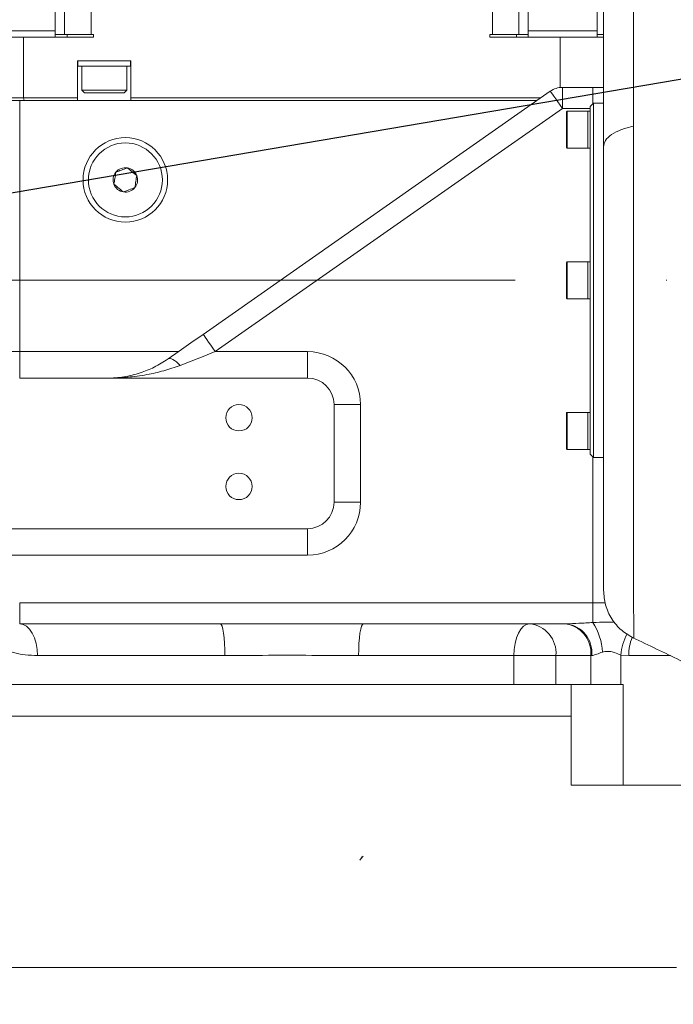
# Model space of a CAD drawing. Header units: millimetres. Extents: x 51337 to 61814, y -21781 to -12277.
# Tile 31 of 256: x 55171 to 55295, y -18441 to -18255. Entities that reach past the tile are written whole.
import ezdxf

# ---------------------------------------------------------------- set-up
doc = ezdxf.new("R2010")
doc.units = ezdxf.units.MM
doc.header["$LTSCALE"] = 0.3175
doc.linetypes.add('ACAD_ISO10W100', pattern=[18, 12, -3, 0, -3])
for name, color, linetype, lineweight in [('1轮廓实线层', 7, 'Continuous', 18), ('7标注层', 4, 'Continuous', 13), ('sub', 1, 'Continuous', 18), ('中心线', 4, 'ACAD_ISO10W100', 20), ('粗实线', 7, 'Continuous', 18)]:
    doc.layers.add(name, color=color, linetype=linetype, lineweight=lineweight)
doc.styles.add('标准汉字', font='gbenor.shx', dxfattribs={"bigfont": 'gbcbig.shx'})
doc.dimstyles.new('M1：15', dxfattribs={"dimscale": 15, "dimtxt": 3.5, "dimasz": 2.5, "dimexe": 2, "dimexo": 0, "dimgap": 0.5, "dimtad": 1, "dimdec": 4, "dimdsep": 46, "dimtxsty": '标准汉字', "dimcen": 5, "dimdle": 5, "dimclrd": 1, "dimclre": 1, "dimclrt": 256, "dimadec": 4, "dimazin": 2, "dimtfac": 1, "dimtdec": 4, "dimtmove": 0, "dimatfit": 3, "dimfxl": 1, "dimtolj": 1, "dimarcsym": 0})
doc.dimstyles.new('M1：18.5', dxfattribs={"dimscale": 18.5, "dimtxt": 3.5, "dimasz": 2.5, "dimexe": 2, "dimexo": 0, "dimgap": 1.5, "dimtad": 1, "dimdec": 4, "dimdsep": 46, "dimtxsty": '标准汉字', "dimcen": 5, "dimdle": 5, "dimclrd": 1, "dimclre": 1, "dimclrt": 256, "dimadec": 4, "dimazin": 2, "dimtfac": 1, "dimtdec": 4, "dimtmove": 2, "dimatfit": 3, "dimfxl": 1, "dimfrac": 2, "dimtolj": 1, "dimarcsym": 0})

# ---------------------------------------------------------------- blocks, each defined once
blk = doc.blocks.new('*D33')
at = {"layer": '7标注层', "color": 1, "lineweight": -2, "ltscale": 30, "transparency": 16777216}
blk.add_line((54654.41, -18230.56), (54753.28, -18247.99), dxfattribs=at)
blk.add_arc((55072.94, -18304.36), 354.6, 6.0621, 163.9379, dxfattribs=at)
at = {"layer": '7标注层', "color": 1, "lineweight": 20, "ltscale": 30, "transparency": 16777216}
for points in [[(54738.28, -18207.66), (54726.1, -18204.84), (54723.74, -18242.78)], [(55431.8, -18266.58), (55419.32, -18267.24), (55427.54, -18304.36)]]:
    blk.add_solid(points, dxfattribs=at)
at = {"layer": 'Defpoints', "color": 0, "lineweight": 20, "ltscale": 30, "transparency": 16777216}
for p in [(53093.16, -17955.27), (54932.5, -17978.76), (54654.41, -18230.56), (54794.67, -18304.36), (56512.47, -18304.36)]:
    blk.add_point(p, dxfattribs=at)
at = {"layer": '7标注层', "ltscale": 30, "transparency": 16777216, "insert": (55140.13, -17921.86), "char_height": 52.5, "attachment_point": 5, "rotation": 350.0374, "style": '标准汉字'}
blk.add_mtext('\\A1;165%%D', dxfattribs=at)
blk = doc.blocks.new('*D34')
at = {"layer": '7标注层', "color": 1, "lineweight": -2, "ltscale": 30, "transparency": 16777216}
blk.add_line((54654.41, -18378.15), (54761.15, -18359.33), dxfattribs=at)
blk.add_arc((55072.94, -18304.36), 346.6, 196.2021, 353.7979, dxfattribs=at)
at = {"layer": '7标注层', "color": 1, "lineweight": 20, "ltscale": 30, "transparency": 16777216}
for points in [[(55411.28, -18341.46), (55423.76, -18342.14), (55419.55, -18304.36)], [(54734.02, -18402.48), (54746.2, -18399.65), (54731.61, -18364.54)]]:
    blk.add_solid(points, dxfattribs=at)
at = {"layer": 'Defpoints', "color": 0, "lineweight": 20, "ltscale": 30, "transparency": 16777216}
for p in [(54794.67, -18304.36), (56512.47, -18304.36), (54654.41, -18378.15), (54935.66, -18622.61), (53093.16, -18653.45)]:
    blk.add_point(p, dxfattribs=at)
at = {"layer": '7标注层', "ltscale": 30, "transparency": 16777216, "insert": (55100.21, -18616.02), "char_height": 52.5, "attachment_point": 5, "rotation": 5, "style": '标准汉字'}
blk.add_mtext('\\A1;165%%D', dxfattribs=at)
blk = doc.blocks.new('*D35')
at = {"layer": '7标注层', "color": 1, "lineweight": -2, "ltscale": 30, "transparency": 16777216}
for p, q in [((56900.7, -17993.69), (57009.25, -17975.23)), ((56623.97, -18040.72), (55072.94, -18304.36))]:
    blk.add_line(p, q, dxfattribs=at)
at = {"layer": '7标注层', "color": 1, "lineweight": 18, "transparency": 16777216}
blk.add_solid([(57010.54, -17982.83), (57007.96, -17967.64), (57054.85, -17967.48)], dxfattribs=at)
at = {"layer": 'Defpoints', "color": 0, "lineweight": 18, "transparency": 16777216}
for p in [(57054.85, -17967.48), (55072.94, -18304.36)]:
    blk.add_point(p, dxfattribs=at)
at = {"layer": '7标注层', "transparency": 16777216, "insert": (56762.33, -18017.2), "char_height": 64.75, "attachment_point": 5, "rotation": 9.6466, "style": '标准汉字'}
blk.add_mtext('\\A1;R2010.3', dxfattribs=at)
blk = doc.blocks.new('*D36')
at = {"layer": '7标注层', "color": 1, "lineweight": -2, "ltscale": 30, "transparency": 16777216}
for p, q in [((55667.89, -17915.52), (55466.36, -18047.23)), ((55466.36, -18047.23), (55428.69, -18071.85)), ((55072.94, -18304.36), (55428.69, -18071.85)), ((55072.94, -18304.36), (54997.61, -18353.59))]:
    blk.add_line(p, q, dxfattribs=at)
at = {"layer": '7标注层', "color": 1, "lineweight": 18, "transparency": 16777216}
blk.add_solid([(55395.13, -18102.75), (55386.92, -18090.19), (55428.69, -18071.85)], dxfattribs=at)
at = {"layer": 'Defpoints', "color": 0, "lineweight": 18, "transparency": 16777216}
for p in [(55428.69, -18071.85), (55072.94, -18304.36)]:
    blk.add_point(p, dxfattribs=at)
at = {"layer": '7标注层', "transparency": 16777216, "insert": (55553.96, -17920.1), "char_height": 63, "attachment_point": 5, "rotation": 33.1669, "style": '标准汉字'}
blk.add_mtext('\\A1;R425', dxfattribs=at)

msp = doc.modelspace()

# ---------------------------------------------------------------- linework, layer by layer
at = {"layer": '1轮廓实线层', "ltscale": 30}
for points in [[(55274.16267, -18271.85533), (55273.71508, -18271.21608), (55273.28468, -18270.60143), (55272.88803, -18270.03494), (55272.54035, -18269.53841), (55272.25502, -18269.13092), (55272.04301, -18268.82813), (55271.91246, -18268.64167), (55271.86837, -18268.57871)], [(55199.51889, -18319.23837), (55201.61196, -18317.77278), (55203.85472, -18316.20239), (55206.17356, -18314.57872)], [(55208.46786, -18317.85532), (55208.02028, -18317.21609), (55207.58987, -18316.60141), (55207.19322, -18316.03493), (55206.84554, -18315.53841), (55206.56021, -18315.13092), (55206.3482, -18314.82813), (55206.21765, -18314.64167), (55206.17356, -18314.57872)], [(55201.8132, -18320.44402), (55201.45566, -18320.091), (55201.10527, -18319.78649), (55200.76906, -18319.53662), (55200.45375, -18319.34636), (55200.16565, -18319.21952), (55199.91053, -18319.15866), (55199.69349, -18319.16498), (55199.51889, -18319.23837)], [(55208.46786, -18317.85532), (55206.14902, -18318.75736), (55203.90626, -18319.62981), (55201.8132, -18320.44402)], [(55174.80315, -18375.35532), (55174.73861, -18374.18478), (55174.54749, -18373.05922), (55174.23712, -18372.0219), (55173.81941, -18371.11268), (55173.31045, -18370.3665), (55172.72977, -18369.81205), (55172.09971, -18369.47062), (55171.44446, -18369.35533)], [(55210.29895, -18375.35532), (55210.282, -18374.18478), (55210.2318, -18373.05922), (55210.15026, -18372.0219), (55210.04054, -18371.11268), (55209.90685, -18370.3665), (55209.75432, -18369.81205), (55209.58883, -18369.47062), (55209.41671, -18369.35533)], [(55235.58996, -18375.35532), (55235.60691, -18374.18478), (55235.65712, -18373.05922), (55235.73864, -18372.0219), (55235.84837, -18371.11268), (55235.98207, -18370.3665), (55236.13459, -18369.81205), (55236.30009, -18369.47062), (55236.47221, -18369.35533)], [(55264.97984, -18375.35532), (55265.0362, -18374.18478), (55265.20309, -18373.05922), (55265.4741, -18372.0219), (55265.83882, -18371.11268), (55266.28323, -18370.3665), (55266.79026, -18369.81205), (55267.34041, -18369.47062), (55267.91256, -18369.35533)], [(55166.06216, -18434.37572), (55172.51725, -18434.37244), (55179.40478, -18434.36899), (55186.66567, -18434.36544), (55194.23768, -18434.36237), (55202.05588, -18434.35984), (55210.0532, -18434.35787), (55218.16107, -18434.35644), (55226.30995, -18434.35561), (55234.42998, -18434.35531), (55242.45151, -18434.35531), (55250.30575, -18434.35531), (55257.92537, -18434.35531), (55265.24345, -18434.35534), (55271.90604, -18434.35587), (55277.70353, -18434.35739), (55282.68567, -18434.35984), (55286.91394, -18434.36327), (55290.45643, -18434.36765), (55293.38351, -18434.37298), (55295.76414, -18434.37927)]]:
    msp.add_lwpolyline(points, dxfattribs=at)
for centre, radius, start, end in [((55274.16268, -18271.85532), 4, 90, 125), ((55275.04446, -18272.45532), 0.1, 90, 180), ((55275.04446, -18279.25532), 0.1, 180, 270), ((55191.44446, -18285.35532), 2.3094, 80.896244, 140.896244), ((55191.44446, -18285.35532), 2.3094, 20.896244, 80.896244), ((55191.44446, -18285.35532), 2.3094, 140.896244, 200.896244), ((55191.44446, -18285.35532), 2.3094, 320.896244, 20.896244), ((55191.44446, -18285.35532), 2.3094, 200.896244, 260.896244), ((55191.44446, -18285.35532), 2.3094, 260.896244, 320.896244), ((55275.04446, -18300.95539), 0.1, 90, 180), ((55275.04446, -18307.75539), 0.1, 180, 270), ((55225.94446, -18327.85532), 10, 0, 90), ((55225.94446, -18327.85532), 5, 0, 90), ((55275.04446, -18329.45532), 0.1, 90, 180), ((55275.04446, -18336.25532), 0.1, 180, 270), ((55225.94446, -18346.35532), 5, 270, 0), ((55225.94446, -18346.35532), 10, 270, 0), ((55267.38203, -18374.91037), 5.58032, 355.4265575, 84.5445472), ((55273.98246, -18374.91036), 5.58031, 355.4264919, 84.5446128), ((55274.23458, -18374.81147), 5.4985, 354.3235811, 82.8837769), ((55270.5091, -18375.1647), 11.21769, 2.3189645, 32.7420718), ((55294.22258, -18375.82214), 9.03483, 149.4949057, 176.3932245), ((55295.66902, -18375.23987), 8.94357, 158.2283711, 180.7396225)]:
    msp.add_arc(centre, radius, start, end, dxfattribs=at)
at = {"layer": 'sub', "color": 4, "ltscale": 30}
msp.add_arc((55072.94446, -18304.35532), 424.98931, 190, 170, dxfattribs=at)
at = {"layer": '中心线', "ltscale": 30}
msp.add_line((56466.08528, -18304.35532), (54721.45637, -18304.35532), dxfattribs=at)
at = {"layer": '粗实线', "ltscale": 30}
for p, q in [((55179.94446, -18131.85532), (55179.94446, -18257.85532)), ((55265.94446, -18257.85532), (55265.94446, -18131.85532)), ((55281.94446, -18185.06995), (55281.94446, -18279.07101)), ((55178.17922, -18257.15533), (55178.17922, -18249.25533)), ((55267.70969, -18249.25533), (55267.70969, -18257.15533)), ((55280.7097, -18257.15533), (55280.7097, -18249.25533)), ((55184.95324, -18257.85532), (55184.95293, -18253.35532)), ((55260.936, -18253.35532), (55260.93568, -18257.85532)), ((55165.17921, -18257.15533), (55178.17922, -18257.15533)), ((55178.17922, -18258.35532), (55178.17922, -18257.15533)), ((55267.70969, -18257.15533), (55267.70969, -18258.35532)), ((55267.70969, -18257.15533), (55280.7097, -18257.15533)), ((55280.7097, -18258.35532), (55280.7097, -18257.15533)), ((55172.13846, -18269.85532), (55172.13846, -18258.35532)), ((55172.13846, -18258.35532), (55185.44446, -18258.35532)), ((55178.17922, -18257.85532), (55179.94446, -18257.85532)), ((55179.94446, -18257.85532), (55184.95324, -18257.85532)), ((55180.44445, -18257.85532), (55180.44445, -18258.35532)), ((55185.44446, -18257.85532), (55184.95323, -18257.85532)), ((55185.44446, -18258.35532), (55185.44446, -18257.85532)), ((55260.93568, -18257.85532), (55260.44445, -18257.85532)), ((55260.44445, -18257.85532), (55260.44445, -18258.35532)), ((55260.44445, -18258.35532), (55273.75046, -18258.35532)), ((55260.93568, -18257.85532), (55265.94446, -18257.85532)), ((55265.44446, -18258.35532), (55265.44446, -18257.85532)), ((55265.94446, -18257.85532), (55267.70969, -18257.85532)), ((55273.75046, -18258.35532), (55273.75046, -18267.87661)), ((55281.94446, -18257.85532), (55280.7097, -18257.85532)), ((55192.49446, -18262.85533), (55182.39446, -18262.85533)), ((55182.39446, -18262.85533), (55182.39446, -18269.85532)), ((55182.44446, -18262.85533), (55182.44446, -18263.85658)), ((55192.44446, -18263.85658), (55192.44446, -18262.85533)), ((55192.49446, -18269.85532), (55192.49446, -18262.85533)), ((55183.19446, -18263.854), (55183.19446, -18268.35533)), ((55191.69446, -18268.35533), (55191.69446, -18263.854)), ((55183.19446, -18268.35533), (55183.69783, -18268.85869)), ((55183.19446, -18268.35533), (55191.69446, -18268.35533)), ((55191.19108, -18268.85869), (55191.69446, -18268.35533)), ((55206.17356, -18314.57872), (55271.86837, -18268.57871)), ((55274.16267, -18267.85532), (55274.16267, -18271.85533)), ((55274.16267, -18267.85532), (55279.94446, -18267.85532)), ((55279.94446, -18267.85532), (55281.95267, -18267.85532)), ((55279.94446, -18267.85532), (55279.94446, -18270.95533)), ((55156.44446, -18270.35532), (55171.44446, -18270.35532)), ((55157.94446, -18269.85532), (55172.13846, -18269.85532)), ((55171.44446, -18270.35532), (55171.44446, -18317.85532)), ((55269.33112, -18270.35532), (55171.44446, -18270.35532)), ((55182.39446, -18269.85532), (55172.13846, -18269.85532)), ((55172.31097, -18270.35532), (55172.13846, -18269.85532)), ((55182.39446, -18269.85532), (55182.39446, -18270.35532)), ((55270.04518, -18269.85532), (55192.49446, -18269.85532)), ((55192.49446, -18269.85532), (55192.49446, -18270.35532)), ((55274.16267, -18271.85533), (55208.46786, -18317.85532)), ((55279.44446, -18271.85533), (55274.16267, -18271.85533)), ((55274.94446, -18279.25532), (55274.94446, -18272.45532)), ((55278.94445, -18272.35532), (55275.04446, -18272.35532)), ((55275.04446, -18272.35532), (55275.04446, -18279.35532)), ((55279.44446, -18272.35532), (55278.94445, -18272.35532)), ((55278.94445, -18275.85532), (55278.94445, -18272.35532)), ((55280.04446, -18270.85533), (55279.44446, -18271.45532)), ((55279.44446, -18304.3554), (55279.44446, -18271.45532)), ((55281.94446, -18270.85533), (55280.04446, -18270.85533)), ((55280.04446, -18270.85533), (55280.04446, -18304.3554)), ((55278.94445, -18279.35532), (55278.94445, -18275.85532)), ((55275.04446, -18279.35532), (55278.94445, -18279.35532)), ((55278.94445, -18279.35532), (55279.44446, -18279.35532)), ((55281.94446, -18279.07101), (55281.94446, -18363.02355)), ((55274.94446, -18307.75539), (55274.94446, -18300.95539)), ((55278.94445, -18300.85525), (55275.04446, -18300.85525)), ((55278.94445, -18300.85539), (55275.04446, -18300.85539)), ((55275.04446, -18300.85539), (55275.04446, -18307.85539)), ((55279.44446, -18300.85525), (55278.94445, -18300.85525)), ((55279.44446, -18300.85539), (55278.94445, -18300.85539)), ((55278.94445, -18307.85539), (55278.94445, -18300.85539)), ((55279.44446, -18337.25532), (55279.44446, -18304.3554)), ((55280.04446, -18304.3554), (55280.04446, -18337.85533)), ((55275.04446, -18307.85539), (55278.94445, -18307.85539)), ((55278.94445, -18307.85539), (55279.44446, -18307.85539)), ((55156.44446, -18317.85532), (55171.44446, -18317.85532)), ((55171.44446, -18322.85533), (55171.44446, -18317.85532)), ((55171.44446, -18317.85532), (55201.49407, -18317.85532)), ((55208.46786, -18317.85532), (55225.94446, -18317.85532)), ((55225.94446, -18322.85533), (55225.94446, -18317.85532)), ((55225.94446, -18322.85533), (55171.44446, -18322.85533)), ((55230.94446, -18346.35532), (55230.94446, -18327.85532)), ((55230.94446, -18327.85532), (55235.94446, -18327.85532)), ((55235.94446, -18327.85532), (55235.94446, -18346.35532)), ((55274.94446, -18332.85532), (55274.94446, -18329.45532)), ((55278.94445, -18329.35532), (55275.04446, -18329.35532)), ((55275.04446, -18329.35532), (55275.04446, -18332.85532)), ((55279.44446, -18329.35532), (55278.94445, -18329.35532)), ((55278.94445, -18336.35532), (55278.94445, -18329.35532)), ((55274.94446, -18336.25532), (55274.94446, -18332.85532)), ((55275.04446, -18332.85532), (55275.04446, -18336.35532)), ((55275.04446, -18336.35532), (55278.94445, -18336.35532)), ((55278.94445, -18336.35532), (55279.44446, -18336.35532)), ((55279.44446, -18337.25532), (55280.04446, -18337.85533)), ((55279.94446, -18365.35532), (55279.94446, -18337.75533)), ((55280.04446, -18337.85533), (55281.94446, -18337.85533)), ((55230.94446, -18346.35532), (55235.94446, -18346.35532)), ((55164.94446, -18351.35532), (55225.94446, -18351.35532)), ((55225.94446, -18351.35532), (55225.94446, -18356.35533)), ((55225.94446, -18356.35533), (55164.94446, -18356.35533)), ((55171.44446, -18365.35532), (55171.44446, -18369.35533)), ((55171.44446, -18365.35532), (55279.94446, -18365.35532)), ((55279.94446, -18365.35532), (55279.94446, -18369.09752)), ((55279.94446, -18365.35532), (55282.28045, -18365.35532)), ((55209.41671, -18369.35533), (55171.44446, -18369.35533)), ((55274.91575, -18369.35533), (55236.47221, -18369.35533)), ((55210.29895, -18375.35532), (55174.80315, -18375.35532)), ((55264.97984, -18375.35532), (55235.58996, -18375.35532)), ((55264.97984, -18380.85533), (55264.97984, -18375.35532)), ((55272.94458, -18375.35532), (55264.97984, -18375.35532)), ((55279.545, -18375.35532), (55272.94458, -18375.35532)), ((55272.94458, -18375.35532), (55272.94458, -18380.85533)), ((55279.70611, -18375.35532), (55279.545, -18375.35532)), ((55279.545, -18380.85533), (55279.545, -18375.35532)), ((55286.7262, -18375.35532), (55285.20565, -18375.25377)), ((55285.20565, -18375.25377), (55285.20565, -18380.85533)), ((55294.6146, -18375.35532), (55286.7262, -18375.35532)), ((55264.97984, -18380.85533), (55136.94446, -18380.85533)), ((55272.94458, -18380.85533), (55264.97984, -18380.85533)), ((55279.545, -18380.85533), (55272.94458, -18380.85533)), ((55275.78843, -18399.85534), (55275.78843, -18380.85533)), ((55279.545, -18380.85533), (55285.20565, -18380.85533)), ((55285.66038, -18380.85533), (55285.20565, -18380.85533)), ((55285.66038, -18380.85533), (55285.66038, -18399.85534)), ((55134.94446, -18386.85532), (55275.78843, -18386.85532)), ((55275.78843, -18399.85534), (55285.66038, -18399.85534)), ((55301.66762, -18399.85534), (55285.66038, -18399.85534))]:
    msp.add_line(p, q, dxfattribs=at)
for centre, radius in [((55191.44446, -18285.35532), 8), ((55191.44446, -18285.35532), 7), ((55212.94446, -18330.35532), 2.5), ((55212.94446, -18343.35532), 2.5)]:
    msp.add_circle(centre, radius, dxfattribs=at)
for points, knots in [([(55287.61623, -18246.81528), (55287.61639, -18251.69602), (55287.6167, -18261.35513), (55287.61703, -18270.61016), (55287.6172, -18275.18863)], [0, 0, 0, 0, 55348.724108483, 109536.498566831, 109536.498566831, 109536.498566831, 109536.498566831]), ([(55157.94446, -18258.35532), (55160.09347, -18258.35532), (55164.39148, -18258.35532), (55169.55614, -18258.35532), (55172.13846, -18258.35532)], [0, 0, 0, 0, 54417.483979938, 108834.850652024, 108834.850652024, 108834.850652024, 108834.850652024]), ([(55281.94446, -18258.35532), (55281.72453, -18258.35532), (55279.29634, -18258.35532), (55276.39186, -18258.35532), (55273.75046, -18258.35532)], [0, 0, 0, 0, 9920.629956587, 109531.059844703, 109531.059844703, 109531.059844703, 109531.059844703]), ([(55182.44446, -18263.85533), (55182.51962, -18263.85533), (55182.66993, -18263.85533), (55183.82618, -18263.85533), (55185.47891, -18263.85533), (55186.78927, -18263.85533), (55187.44445, -18263.85533)], [0, 0, 0, 0, 48303.514949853, 96605.929370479, 144909.008217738, 193212.305274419, 193212.305274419, 193212.305274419, 193212.305274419]), ([(55187.44445, -18263.85533), (55188.09964, -18263.85533), (55189.41001, -18263.85533), (55191.06273, -18263.85533), (55192.219, -18263.85533), (55192.36931, -18263.85533), (55192.44446, -18263.85533)], [0, 0, 0, 0, 48318.537174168, 96636.340675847, 144953.735497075, 193272.12866631, 193272.12866631, 193272.12866631, 193272.12866631]), ([(55183.69446, -18268.85532), (55183.75083, -18268.85532), (55183.86358, -18268.85532), (55184.73072, -18268.85532), (55185.97029, -18268.85532), (55186.95307, -18268.85532), (55187.44445, -18268.85532)], [0, 0, 0, 0, 48308.078760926, 96618.510510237, 144927.169308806, 193235.298727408, 193235.298727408, 193235.298727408, 193235.298727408]), ([(55187.44445, -18268.85532), (55187.93585, -18268.85532), (55188.91863, -18268.85532), (55190.1582, -18268.85532), (55191.02533, -18268.85532), (55191.13809, -18268.85532), (55191.19447, -18268.85532)], [0, 0, 0, 0, 48319.731480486, 96639.509819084, 144960.924825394, 193280.170995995, 193280.170995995, 193280.170995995, 193280.170995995]), ([(55287.6172, -18275.18863), (55286.82141, -18275.38807), (55285.19744, -18275.79509), (55283.3778, -18276.74967), (55282.16698, -18277.86912), (55282.01764, -18278.67575), (55281.94446, -18279.07101)], [0, 0, 0, 0, 47601.335260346, 97141.16707971, 146683.435950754, 194285.860072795, 194285.860072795, 194285.860072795, 194285.860072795]), ([(55287.6172, -18275.18863), (55287.61726, -18277.79402), (55287.61738, -18282.99915), (55287.61861, -18291.27195), (55287.62039, -18299.69927), (55287.62247, -18308.21041), (55287.62502, -18316.64963), (55287.62756, -18324.89776), (55287.63056, -18332.82892), (55287.63316, -18340.30718), (55287.63623, -18347.22144), (55287.63865, -18353.46774), (55287.6416, -18358.93599), (55287.64365, -18363.55784), (55287.64631, -18367.23713), (55287.64792, -18369.96174), (55287.65017, -18371.54362), (55287.65095, -18372.20501), (55287.65151, -18372.02686), (55287.65156, -18372.01253)], [0, 0, 0, 0, 46540.806612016, 92980.500502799, 139584.292280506, 185796.89133625, 232284.916660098, 278738.2542084, 324966.007175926, 371572.67970255, 417880.662970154, 464174.36199877, 510794.306979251, 557020.186145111, 603472.566109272, 649974.536102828, 696202.202706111, 742796.83606519, 746873.606083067, 746873.606083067, 746873.606083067, 746873.606083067]), ([(55191.80985, -18283.07501), (55191.70852, -18283.1137), (55191.25478, -18283.28695), (55190.51052, -18283.57109), (55189.90347, -18283.80284), (55189.65234, -18283.89872)], [0, 0, 0, 0, 22173.82763826, 99291.556954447, 153705.231249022, 153705.231249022, 153705.231249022, 153705.231249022]), ([(55193.60197, -18284.53161), (55193.2818, -18284.27138), (55192.68298, -18283.78467), (55192.08712, -18283.30037), (55191.80985, -18283.07501)], [0, 0, 0, 0, 58305.503834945, 109049.913622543, 109049.913622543, 109049.913622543, 109049.913622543]), ([(55189.65234, -18283.89872), (55189.58706, -18284.30611), (55189.46497, -18285.06806), (55189.34348, -18285.82623), (55189.28695, -18286.17903)], [0, 0, 0, 0, 58296.114468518, 109030.879800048, 109030.879800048, 109030.879800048, 109030.879800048]), ([(55193.23657, -18286.81192), (55193.30184, -18286.40453), (55193.42394, -18285.64258), (55193.54543, -18284.88441), (55193.60197, -18284.53161)], [0, 0, 0, 0, 58309.417605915, 109057.13817432, 109057.13817432, 109057.13817432, 109057.13817432]), ([(55189.28695, -18286.17903), (55189.60712, -18286.43926), (55190.20594, -18286.92598), (55190.80179, -18287.41027), (55191.07906, -18287.63563)], [0, 0, 0, 0, 58299.907991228, 109038.104773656, 109038.104773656, 109038.104773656, 109038.104773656]), ([(55191.07906, -18287.63563), (55191.33018, -18287.53975), (55191.93722, -18287.308), (55192.68148, -18287.02386), (55193.13523, -18286.85061), (55193.23657, -18286.81192)], [0, 0, 0, 0, 54418.242914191, 131543.719036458, 153720.660708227, 153720.660708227, 153720.660708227, 153720.660708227]), ([(55201.8132, -18320.44402), (55200.78189, -18320.8073), (55198.70778, -18321.53792), (55195.36342, -18322.26843), (55191.81491, -18322.74699), (55189.31408, -18322.85483), (55188.05719, -18322.85532), (55188.04737, -18322.85533)], [0, 0, 0, 0, 54623.533482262, 109856.330465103, 173486.563803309, 237601.130632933, 238106.247188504, 238106.247188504, 238106.247188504, 238106.247188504]), ([(55188.04737, -18322.85533), (55188.05497, -18322.85532), (55189.09033, -18322.85484), (55191.17705, -18322.69426), (55194.12674, -18321.98116), (55196.934, -18320.87701), (55198.65067, -18319.78876), (55199.51889, -18319.23837)], [0, 0, 0, 0, 466.517649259, 63516.578449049, 127647.833447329, 182235.529689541, 238095.245432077, 238095.245432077, 238095.245432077, 238095.245432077]), ([(55174.80315, -18375.35532), (55174.03352, -18375.32588), (55171.893, -18375.244), (55168.56308, -18374.40367), (55164.99971, -18372.70788), (55161.84865, -18370.31269), (55159.40826, -18367.55632), (55157.60013, -18364.63322), (55156.40594, -18361.87378), (55155.58666, -18359.01701), (55155.35816, -18357.10063), (55155.24399, -18356.14315)], [0, 0, 0, 0, 32028.125807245, 89077.208191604, 146163.707205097, 202741.095444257, 259273.938277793, 299467.064431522, 339597.904399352, 372962.37080544, 406277.142802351, 406277.142802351, 406277.142802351, 406277.142802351]), ([(55281.94446, -18363.02355), (55282.01904, -18363.95007), (55282.17126, -18365.84114), (55283.40471, -18368.46094), (55285.25584, -18370.68573), (55286.90293, -18371.62353), (55287.70954, -18372.08279)], [0, 0, 0, 0, 47666.870153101, 97291.008295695, 146890.336421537, 194490.694449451, 194490.694449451, 194490.694449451, 194490.694449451]), ([(55209.41671, -18369.35533), (55212.08079, -18369.34984), (55218.7776, -18369.33605), (55227.80807, -18369.3391), (55234.15633, -18369.35099), (55236.47221, -18369.35533)], [0, 0, 0, 0, 45533.692331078, 114459.947890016, 154045.763582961, 154045.763582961, 154045.763582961, 154045.763582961]), ([(55274.91575, -18369.35533), (55275.6914, -18369.32468), (55277.30561, -18369.26092), (55279.04228, -18369.15338), (55279.94446, -18369.09752)], [0, 0, 0, 0, 52696.407952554, 109665.568402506, 109665.568402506, 109665.568402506, 109665.568402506]), ([(55279.94446, -18369.09752), (55280.77276, -18369.0645), (55282.15627, -18369.00935), (55283.54678, -18369.06352), (55284.10478, -18369.08526)], [0, 0, 0, 0, 65674.247584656, 109694.451517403, 109694.451517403, 109694.451517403, 109694.451517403]), ([(55287.5101, -18371.98791), (55290.49515, -18373.41189), (55296.47189, -18376.263), (55302.42875, -18379.15811), (55305.41049, -18380.60727)], [0, 0, 0, 0, 54821.721130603, 109765.367332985, 109765.367332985, 109765.367332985, 109765.367332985]), ([(55281.7176, -18374.7108), (55281.34998, -18374.84222), (55280.68893, -18375.07852), (55280.05346, -18375.33242), (55279.77604, -18375.35071), (55279.70611, -18375.35532)], [0, 0, 0, 0, 74787.112842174, 134478.226733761, 154594.410145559, 154594.410145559, 154594.410145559, 154594.410145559]), ([(55285.20565, -18375.25377), (55284.81842, -18375.0996), (55284.16426, -18374.83916), (55283.26318, -18374.58494), (55282.47434, -18374.53902), (55282.03104, -18374.63965), (55281.7176, -18374.7108)], [0, 0, 0, 0, 72791.687491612, 122969.250002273, 143932.82993909, 194528.223642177, 194528.223642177, 194528.223642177, 194528.223642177]), ([(55235.58996, -18375.35532), (55233.4279, -18375.3449), (55228.16884, -18375.31955), (55219.6809, -18375.29795), (55213.43883, -18375.33612), (55210.29895, -18375.35532)], [0, 0, 0, 0, 39691.067391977, 96545.993477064, 154091.752688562, 154091.752688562, 154091.752688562, 154091.752688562]), ([(55235.82721, -18414.05051), (55235.92785, -18413.92189), (55236.12887, -18413.66499), (55236.30868, -18413.38373), (55236.44447, -18413.28829), (55236.44447, -18413.28825), (55236.4445, -18413.28825), (55236.44451, -18413.28826)], [0, 0, 0, 0, 119614.286891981, 238912.612009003, 238922.826846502, 238930.902384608, 238938.125365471, 238938.125365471, 238938.125365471, 238938.125365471]), ([(55236.44449, -18413.28823), (55236.43758, -18413.29572), (55236.216, -18413.53575), (55236.01862, -18413.79729), (55235.82739, -18414.05066)], [0, 0, 0, 0, 3417.925965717, 109487.634657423, 109487.634657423, 109487.634657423, 109487.634657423])]:
    msp.add_open_spline(points, degree=3, knots=knots, dxfattribs=at)

# ---------------------------------------------------------------- dimensions: what is measured, and where the dimension line sits
at = {"layer": '7标注层', "ltscale": 30}
for mpoint, override, picture, middle in [((55428.69482, -18071.85243), {"dimscale": 18, "dimdec": 1, "dimpost": 'R<>', "dimsah": 1, "dimtmove": 0}, '*D36', (55488.11995, -18031.54569)), ((57054.84785, -17967.48475), {"dimdec": 1, "dimpost": 'R<>', "dimsah": 1, "dimtzin": 8}, '*D35', (56762.33176, -18017.20466))]:
    dim = msp.add_radius_dim(center=(55072.94446, -18304.35532), mpoint=mpoint, dimstyle='M1：18.5', override=override, dxfattribs=at)
    dim.commit()
    dim.dimension.update_dxf_attribs({"geometry": picture, "text_midpoint": middle, "dimtype": 164})
dim = msp.add_angular_dim_2l(base=(54932.49604, -17978.75929), line1=((56512.46664, -18304.35532), (54794.66887, -18304.35532)), line2=((54654.41169, -18230.5567), (53093.15683, -17955.26535)), text='165%%D', dimstyle='M1：15', override={"dimtad": 1, "dimtih": 0, "dimtoh": 0, "dimsah": 1, "dimtzin": 8}, dxfattribs=at)
dim.commit()
dim.dimension.update_dxf_attribs({"geometry": '*D33', "text_midpoint": (55134.29123, -17955.10597), "dimtype": 162})
dim = msp.add_angular_dim_2l(base=(54935.66285, -18622.60987), line1=((54654.41169, -18378.15394), (53093.15683, -18653.44529)), line2=((56512.46664, -18304.35532), (54794.66887, -18304.35532)), text='165%%D', dimstyle='M1：15', override={"dimtad": 1, "dimtih": 0, "dimtoh": 0, "dimsah": 1, "dimtzin": 8}, dxfattribs=at)
dim.commit()
dim.dimension.update_dxf_attribs({"geometry": '*D34', "text_midpoint": (55100.21121, -18616.01575)})

doc.saveas('drawing.dxf')
